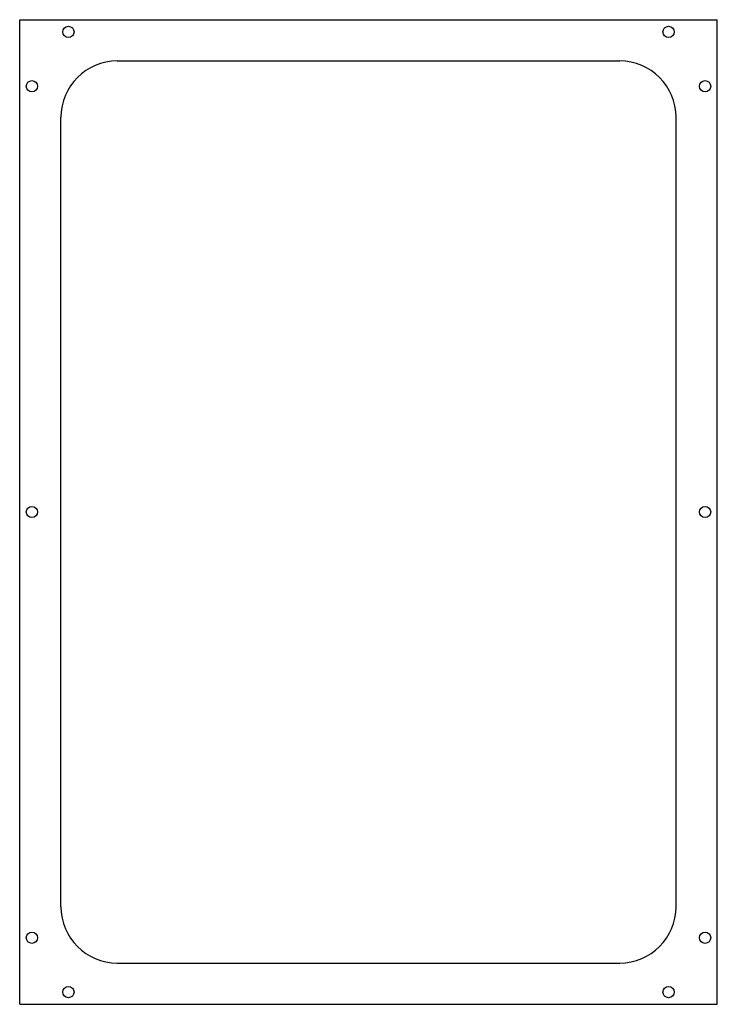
# Model space of a CAD drawing. Header units: millimetres. Extents: x 10 to 382, y 11 to 536.
import ezdxf

# ---------------------------------------------------------------- set-up
doc = ezdxf.new("R2010")
doc.units = ezdxf.units.MM

msp = doc.modelspace()

# ---------------------------------------------------------------- linework, layer by layer
at = {"color": 7, "linetype": 'Continuous', "lineweight": 25}
for p, q in [((10.3, 10.69), (10.3, 535.69)), ((10.3, 535.69), (382.3, 535.69)), ((382.3, 10.69), (382.3, 535.69)), ((62.3, 513.69), (330.3, 513.69)), ((32.3, 62.69), (32.3, 483.69)), ((360.3, 62.69), (360.3, 483.69)), ((62.3, 32.69), (330.3, 32.69)), ((10.3, 10.69), (382.3, 10.69))]:
    msp.add_line(p, q, dxfattribs=at)
for centre in [(36.3, 529.19), (356.3, 529.19), (16.8, 500.19), (375.8, 500.19), (16.8, 273.19), (375.8, 273.19), (16.8, 46.19), (375.8, 46.19), (36.3, 17.19), (356.3, 17.19)]:
    msp.add_circle(centre, 3, dxfattribs=at)
for centre, start, end in [((62.3, 483.69), 90, 180), ((330.3, 483.69), 0, 90), ((62.3, 62.69), 180, 270), ((330.3, 62.69), 270, 0)]:
    msp.add_arc(centre, 30, start, end, dxfattribs=at)

doc.saveas('drawing.dxf')
